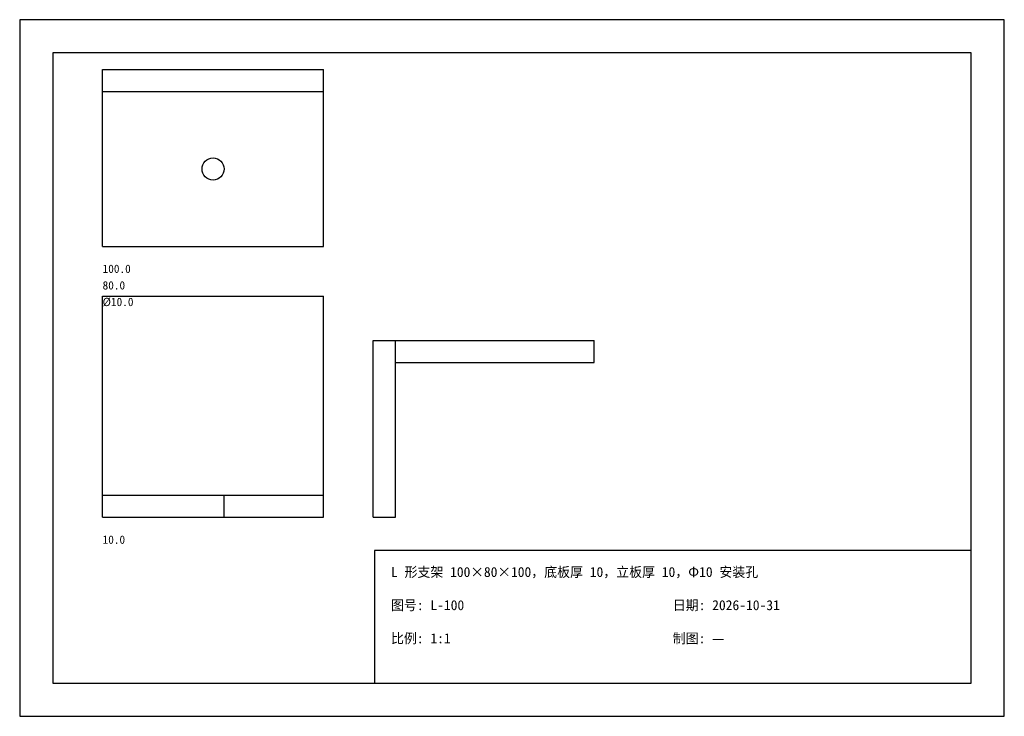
# Model space of a CAD drawing. Header units: millimetres. Extents: x 0 to 297, y 0 to 210.
import ezdxf

# ---------------------------------------------------------------- set-up
doc = ezdxf.new("R2010")
doc.units = ezdxf.units.MM

msp = doc.modelspace()

# ---------------------------------------------------------------- linework, layer by layer
for p, q in [((297, 210), (0, 210)), ((0, 210), (0, 0)), ((297, 0), (297, 210)), ((287, 200), (10, 200)), ((10, 200), (10, 10)), ((287, 10), (287, 200)), ((25, 188.333333), (25, 195)), ((25, 141.666667), (25, 195)), ((25, 195), (91.666667, 195)), ((91.666667, 141.666667), (91.666667, 195)), ((91.666667, 188.333333), (91.666667, 195)), ((25, 141.666667), (25, 188.333333)), ((25, 188.333333), (91.666667, 188.333333)), ((91.666667, 141.666667), (91.666667, 188.333333)), ((25, 141.666667), (91.666667, 141.666667)), ((25, 66.666667), (25, 126.666667)), ((25, 126.666667), (91.666667, 126.666667)), ((91.666667, 66.666667), (91.666667, 126.666667)), ((106.666667, 113.333333), (113.333333, 113.333333)), ((106.666667, 60), (106.666667, 113.333333)), ((113.333333, 106.666667), (113.333333, 113.333333)), ((113.333333, 113.333333), (173.333333, 113.333333)), ((173.333333, 106.666667), (173.333333, 113.333333)), ((113.333333, 60), (113.333333, 106.666667)), ((113.333333, 106.666667), (173.333333, 106.666667)), ((25, 60), (25, 66.666667)), ((25, 66.666667), (91.666667, 66.666667)), ((61.666667, 60), (61.666667, 66.666667)), ((91.666667, 60), (91.666667, 66.666667)), ((25, 60), (91.666667, 60)), ((106.666667, 60), (113.333333, 60)), ((287, 50), (107, 50)), ((107, 50), (107, 10)), ((287, 10), (287, 50)), ((10, 10), (287, 10)), ((107, 10), (287, 10)), ((0, 0), (297, 0))]:
    msp.add_line(p, q)
msp.add_circle((58.333333, 165), 3.333333)

# ---------------------------------------------------------------- texts
for s, height, p in [('100.0', 2.5, (25, 133.666667)), ('80.0', 2.5, (25, 128.666667)), ('%%c10.0', 2.5, (25, 123.666667)), ('10.0', 2.5, (25, 52)), ('L 形支架 100×80×100，底板厚 10，立板厚 10，Φ10 安装孔', 3, (112, 42)), ('图号: L-100', 3, (112, 32)), ('日期: 2026-10-31', 3, (197, 32)), ('比例: 1:1', 3, (112, 22)), ('制图: —', 3, (197, 22))]:
    msp.add_text(s, height=height).set_placement(p)

doc.saveas('drawing.dxf')
